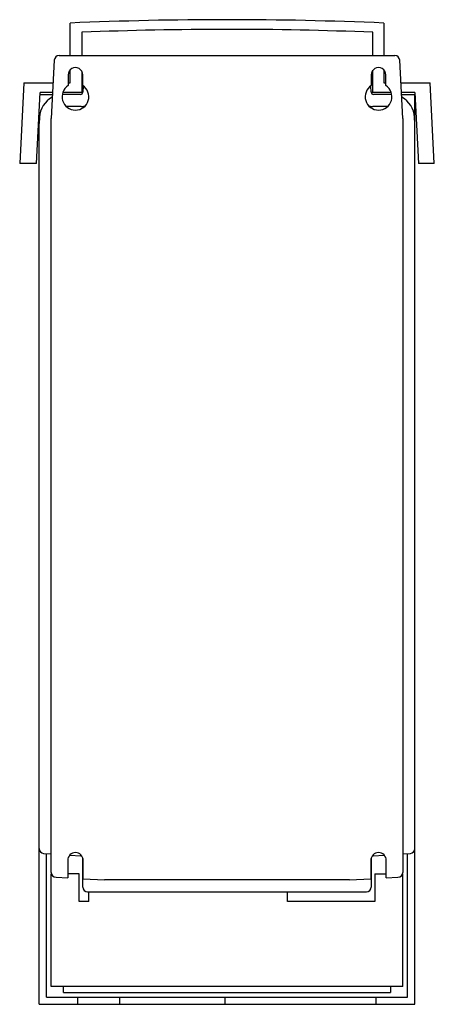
# Model space of a CAD drawing. Header units: millimetres. Extents: x 83 to 254, y 31 to 438.
import ezdxf

# ---------------------------------------------------------------- set-up
doc = ezdxf.new("R2010")
doc.units = ezdxf.units.MM
doc.header["$LTSCALE"] = 30.680915
doc.layers.get('0').update_dxf_attribs({"linetype": 'CONTINUOUS'})

msp = doc.modelspace()

# ---------------------------------------------------------------- linework, layer by layer
at = {"color": 7, "linetype": 'Continuous'}
for p, q in [((104, 422.75), (104, 436.15)), ((233.4, 436.15), (233.4, 422.75)), ((108.87, 432.34), (108.87, 422.75)), ((228.9, 422.75), (228.9, 432.35)), ((99.46, 422.75), (237.94, 422.75)), ((97.47, 420.85), (96.2, 396.75)), ((241.2, 396.75), (239.94, 420.85)), ((103.19, 414.75), (103.2, 410.36)), ((104, 411.55), (104, 416.74)), ((108.87, 415.66), (108.87, 407.55)), ((109.21, 410.36), (109.21, 414.75)), ((228.2, 414.75), (228.2, 410.36)), ((228.9, 407.55), (228.9, 416.69)), ((233.4, 416.75), (233.4, 411.55)), ((234.21, 410.36), (234.21, 414.75)), ((84.95, 411.55), (83.2, 378.25)), ((84.95, 411.55), (96.98, 411.55)), ((103.2, 411.55), (104, 411.55)), ((109.17, 410.36), (109.17, 407.51)), ((233.4, 411.55), (234.21, 411.55)), ((240.43, 411.55), (252.46, 411.55)), ((254.21, 378.25), (252.46, 411.55)), ((90.09, 378.25), (91.62, 407.55)), ((91.58, 406.75), (96.73, 406.75)), ((96.77, 407.55), (91.62, 407.55)), ((109.19, 407.55), (101.08, 407.55)), ((108.26, 406.75), (101.33, 406.75)), ((109.38, 410.15), (109.25, 407.7)), ((228.15, 407.7), (228.03, 410.15)), ((236.32, 407.55), (228.22, 407.55)), ((236.08, 406.75), (229.15, 406.75)), ((246.16, 407.55), (240.64, 407.55)), ((240.68, 406.75), (246.2, 406.75)), ((246.16, 407.55), (247.7, 378.25)), ((246.2, 31.4), (246.2, 406.75)), ((91.2, 31.4), (91.2, 399.62)), ((108.51, 401.75), (102.4, 401.75)), ((234.97, 401.75), (228.9, 401.75)), ((91.34, 397.27), (91.2, 394.7)), ((96.2, 85.8), (96.2, 396.75)), ((241.2, 396.75), (241.2, 85.8)), ((246.2, 394.7), (246.07, 397.27)), ((90.09, 378.25), (83.2, 378.25)), ((254.21, 378.25), (247.7, 378.25)), ((93.08, 93.63), (96.2, 93.44)), ((94.2, 34.4), (94.2, 93.56)), ((241.2, 93.44), (244.33, 93.63)), ((243.2, 34.4), (243.2, 93.56)), ((102.99, 90.75), (102.99, 83.55)), ((104.01, 92.96), (108.27, 92.7)), ((109.2, 79.75), (109.2, 91.71)), ((109.41, 83.21), (109.41, 90.75)), ((227.99, 90.75), (227.99, 83.21)), ((228.2, 91.71), (228.2, 79.75)), ((229.14, 92.7), (233.41, 92.96)), ((234.41, 83.55), (234.41, 90.75)), ((96.2, 38.75), (96.2, 85.25)), ((98.2, 83.8), (102.99, 83.55)), ((107.7, 85.25), (102.99, 85.25)), ((107.7, 73.75), (107.7, 85.25)), ((109.41, 83.21), (118.24, 82.75)), ((219.17, 82.75), (118.24, 82.75)), ((219.17, 82.75), (227.99, 83.21)), ((229.7, 85.25), (234.41, 85.25)), ((229.7, 85.25), (229.7, 73.75)), ((234.41, 83.55), (239.2, 83.8)), ((241.2, 38.75), (241.2, 85.25)), ((111.2, 77.75), (226.2, 77.75)), ((111.7, 73.75), (111.7, 77.75)), ((193.7, 73.75), (193.7, 77.75)), ((111.7, 73.75), (107.7, 73.75)), ((229.7, 73.75), (193.7, 73.75)), ((241.2, 38.75), (96.2, 38.75)), ((101.2, 36.25), (101.2, 38.75)), ((236.2, 38.75), (236.2, 36.25)), ((94.2, 34.4), (243.2, 34.4)), ((101.2, 36.25), (236.2, 36.25)), ((107.2, 31.4), (107.2, 34.4)), ((124.45, 31.4), (124.45, 34.4)), ((167.95, 31.4), (167.95, 34.4)), ((230.2, 31.4), (230.2, 34.4)), ((91.2, 31.4), (246.2, 31.4))]:
    msp.add_line(p, q, dxfattribs=at)
for centre, radius, start, end in [((168.7, -1063.95), 1501.5, 87.53035, 92.46965), ((169.07, -1063.95), 1497.5, 87.71027, 92.30393), ((99.46, 420.75), 2, 90, 177), ((237.94, 420.75), 2, 3, 90), ((106.2, 414.75), 3.01, 359.9816, 180.0184), ((231.2, 414.75), 3.01, 359.9816, 180.0184), ((106.2, 405.75), 5.51, 123.0941, 56.887), ((231.21, 405.75), 5.51, 123.113, 56.9059), ((101.33, 396.75), 10, 90, 91.9714), ((108.26, 407.75), 1, 270, 357), ((229.15, 407.75), 1, 183, 270), ((236.08, 396.75), 10, 88.0448, 90), ((101.33, 396.75), 10, 117.8914, 177), ((236.08, 396.75), 10, 3, 62.1084), ((108.51, 407.75), 6, 270, 285.1094), ((228.9, 407.75), 6, 254.7251, 270), ((93.2, 95.63), 2, 180, 266.5), ((106.2, 90.75), 3.21, 0, 180), ((231.2, 90.75), 3.21, 0, 180), ((244.2, 95.63), 2, 273.5, 360), ((108.2, 91.71), 1, 52.7979, 86.5), ((229.2, 91.71), 1, 93.5, 127.611), ((98.2, 85.8), 2, 180, 270), ((239.2, 85.8), 2, 270, 360), ((111.2, 79.75), 2, 180, 270), ((226.2, 79.75), 2, 270, 360)]:
    msp.add_arc(centre, radius, start, end, dxfattribs=at)

doc.saveas('drawing.dxf')
